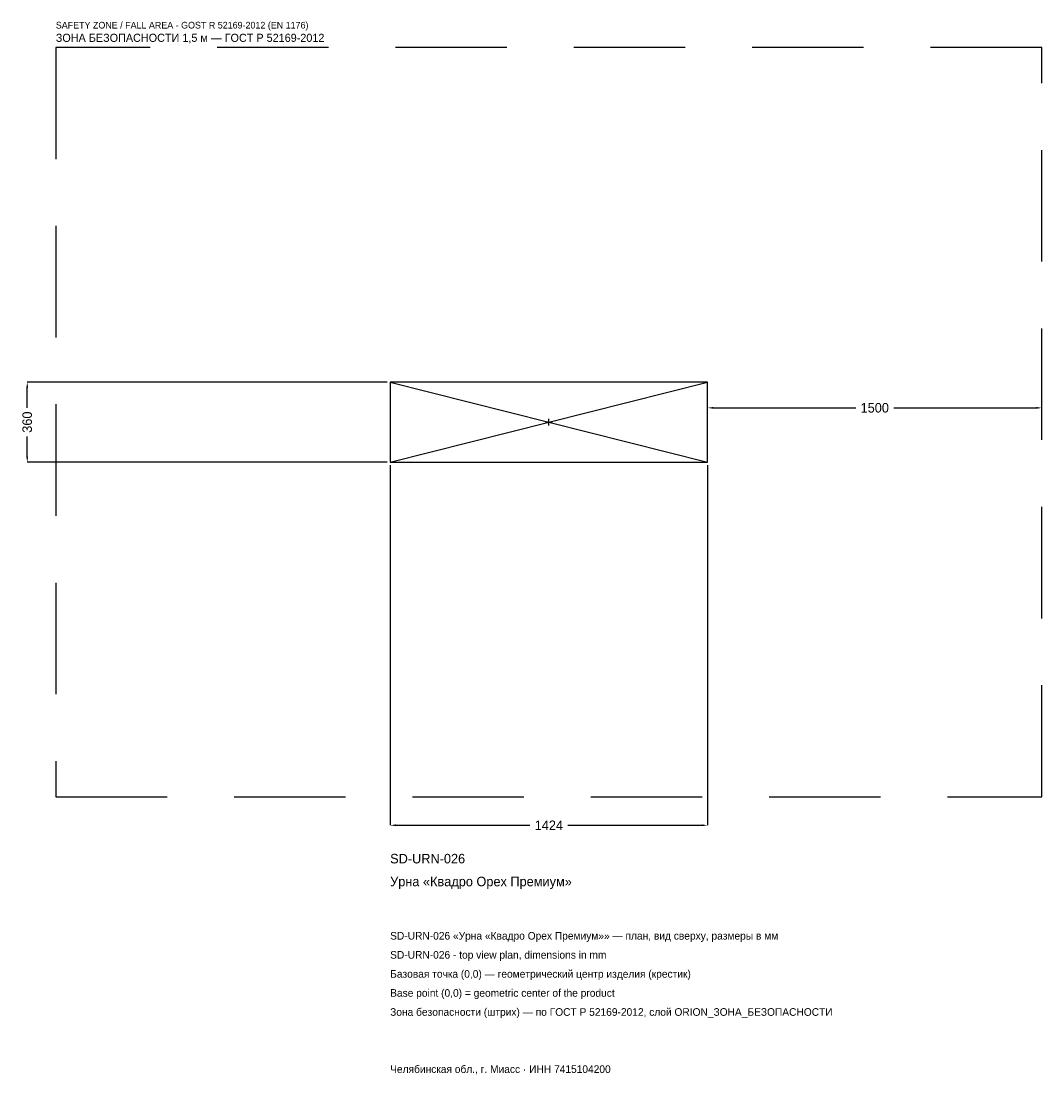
# Model space of a CAD drawing. Header units: metres. Extents: x -2368 to 2212, y -2928 to 1799.
import ezdxf

# ---------------------------------------------------------------- set-up
doc = ezdxf.new("R2010")
doc.units = ezdxf.units.M
doc.linetypes.add('DASHED', pattern=[800, 500, -300])
for name, color, linetype in [('ORION_ДАННЫЕ', 3, 'Continuous'), ('ORION_ЗОНА_БЕЗОПАСНОСТИ', 1, 'Continuous'), ('ORION_КОНТУР', 7, 'Continuous'), ('ORION_РАЗМЕРЫ', 8, 'Continuous')]:
    doc.layers.add(name, color=color, linetype=linetype)
doc.dimstyles.new('ORION', dxfattribs={"dimtxt": 42.72, "dimasz": 25.632, "dimexe": 1.25, "dimexo": 12.816, "dimtad": 1, "dimdec": 0, "dimcen": 2.5, "dimazin": 3, "dimtfac": 1, "dimtmove": 0, "dimatfit": 3, "dimarcsym": 0})

# ---------------------------------------------------------------- blocks, each defined once
blk = doc.blocks.new('_CLOSEDFILLED')
at = {"color": 0, "linetype": 'BYBLOCK'}
blk.add_solid([(-1, 0.16), (0, 0), (-1, -0.16)], dxfattribs=at)
blk = doc.blocks.new('*D1')
for p, q in [((-712, -192.816), (-712, -1808.16)), ((712, -192.816), (712, -1808.16)), ((-686.368, -1808.16), (-85.44, -1808.16)), ((85.44, -1808.16), (686.368, -1808.16))]:
    blk.add_line(p, q)
at = {"layer": 'Defpoints'}
for p in [(-712, -180), (712, -180), (-712, -1808.16)]:
    blk.add_point(p, dxfattribs=at)
at = {"layer": 'ORION_РАЗМЕРЫ', "xscale": 25.631999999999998, "yscale": 25.631999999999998, "rotation": 180}
blk.add_blockref('_CLOSEDFILLED', (-712, -1808.16), dxfattribs=at)
at = {"layer": 'ORION_РАЗМЕРЫ', "xscale": 25.631999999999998, "yscale": 25.631999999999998}
blk.add_blockref('_CLOSEDFILLED', (712, -1808.16), dxfattribs=at)
at = {"layer": 'ORION_РАЗМЕРЫ', "insert": (0, -1808.16), "char_height": 42.72, "attachment_point": 5}
blk.add_mtext('1424', dxfattribs=at)
blk = doc.blocks.new('*D2')
for p, q in [((-724.816, 180), (-2340.16, 180)), ((-2340.16, 64.08), (-2340.16, 154.368)), ((-2340.16, -154.368), (-2340.16, -64.08)), ((-724.816, -180), (-2340.16, -180))]:
    blk.add_line(p, q)
at = {"layer": 'Defpoints'}
for p in [(-712, 180), (-2340.16, -180), (-712, -180)]:
    blk.add_point(p, dxfattribs=at)
at = {"layer": 'ORION_РАЗМЕРЫ', "xscale": 25.631999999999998, "yscale": 25.631999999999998}
for p, rotation in [((-2340.16, 180), 90), ((-2340.16, -180), 270)]:
    blk.add_blockref('_CLOSEDFILLED', p, dxfattribs=dict(at, rotation=rotation))
at = {"layer": 'ORION_РАЗМЕРЫ', "insert": (-2340.16, 0), "char_height": 42.72, "attachment_point": 5, "rotation": 90}
blk.add_mtext('360', dxfattribs=at)
blk = doc.blocks.new('*D3')
for p, q in [((712, 12.816), (712, 64.08)), ((737.632, 64.08), (1376.56, 64.08)), ((1547.44, 64.08), (2186.368, 64.08)), ((2212, 12.816), (2212, 64.08))]:
    blk.add_line(p, q)
at = {"layer": 'Defpoints'}
for p in [(712, 64.08), (712, 0), (2212, 0)]:
    blk.add_point(p, dxfattribs=at)
at = {"layer": 'ORION_РАЗМЕРЫ', "xscale": 25.631999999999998, "yscale": 25.631999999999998, "rotation": 180}
blk.add_blockref('_CLOSEDFILLED', (712, 64.08), dxfattribs=at)
at = {"layer": 'ORION_РАЗМЕРЫ', "xscale": 25.631999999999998, "yscale": 25.631999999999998}
blk.add_blockref('_CLOSEDFILLED', (2212, 64.08), dxfattribs=at)
at = {"layer": 'ORION_РАЗМЕРЫ', "insert": (1462, 64.08), "char_height": 42.72, "attachment_point": 5}
blk.add_mtext('1500', dxfattribs=at)
blk = doc.blocks.new('ОРИОН SD-URN-026 Урна Квадро Орех Премиум')
at = {"layer": 'ORION_ЗОНА_БЕЗОПАСНОСТИ', "linetype": 'DASHED'}
blk.add_lwpolyline([(-2212, -1680), (2212, -1680), (2212, 1680), (-2212, 1680)], close=True, dxfattribs=at)
at = {"layer": 'ORION_КОНТУР'}
for p, q in [((-712, -180), (712, 180)), ((-712, 180), (712, -180))]:
    blk.add_line(p, q, dxfattribs=at)
blk.add_lwpolyline([(-712, -180), (712, -180), (712, 180), (-712, 180)], close=True, dxfattribs=at)
at = {"layer": 'ORION_РАЗМЕРЫ'}
for p, q in [((-14.4, 0), (14.4, 0)), ((0, -14.4), (0, 14.4))]:
    blk.add_line(p, q, dxfattribs=at)
at = {"layer": 'ORION_ДАННЫЕ'}
for tag, p in [('АРТИКУЛ', (-712, -1979.04)), ('НАИМЕНОВАНИЕ', (-712, -2081.568))]:
    blk.add_attdef(tag, p, '', height=42.72, dxfattribs=at)
at = {"layer": 'ORION_ДАННЫЕ', "flags": 1}
for tag, p in [('ПРОИЗВОДИТЕЛЬ', (-712, -2184.096)), ('ТЕЛЕФОН', (-712, -2286.624)), ('САЙТ', (-712, -2491.68)), ('АДРЕС', (-712, -2594.208)), ('РЕКВИЗИТЫ', (-712, -2696.736)), ('ГАБАРИТЫ', (-712, -2799.264)), ('ЗОНА_БЕЗОПАСНОСТИ', (-712, -2901.792))]:
    blk.add_attdef(tag, p, '', height=42.72, dxfattribs=at)
at = {"layer": 'ORION_ЗОНА_БЕЗОПАСНОСТИ', "color": 1}
for s, height, p in [('SAFETY ZONE / FALL AREA - GOST R 52169-2012 (EN 1176)', 29.904, (-2212, 1765.44)), ('ЗОНА БЕЗОПАСНОСТИ 1,5 м — ГОСТ Р 52169-2012', 36.312, (-2212, 1705.632))]:
    blk.add_text(s, height=height, dxfattribs=at).set_placement(p)
at = {"layer": 'ORION_РАЗМЕРЫ'}
dim = blk.add_linear_dim(base=(-2340.16, -180), p1=(-712, -180), p2=(-712, 180), angle=90, dimstyle='ORION', dxfattribs=at)
dim.commit()
dim.dimension.update_dxf_attribs({"geometry": '*D2', "text_midpoint": (-2340.16, 0)})
for base, p1, p2, picture, middle in [((712, 64.08), (712, 0), (2212, 0), '*D3', (1462, 64.08)), ((-712, -1808.16), (-712, -180), (712, -180), '*D1', (0, -1808.16))]:
    dim = blk.add_linear_dim(base=base, p1=p1, p2=p2, dimstyle='ORION', dxfattribs=at)
    dim.commit()
    dim.dimension.update_dxf_attribs({"geometry": picture, "text_midpoint": middle})

msp = doc.modelspace()

# ---------------------------------------------------------------- block references
msp.add_blockref('ОРИОН SD-URN-026 Урна Квадро Орех Премиум', (0, 0)).add_auto_attribs({'АРТИКУЛ': 'SD-URN-026', 'НАИМЕНОВАНИЕ': 'Урна «Квадро Орех Премиум»'})

# ---------------------------------------------------------------- texts
at = {"layer": 'ORION_ДАННЫЕ', "color": 3}
for s, p in [('SD-URN-026 «Урна «Квадро Орех Премиум»» — план, вид сверху, размеры в мм', (-712, -2320.8)), ('SD-URN-026 - top view plan, dimensions in mm', (-712, -2406.24)), ('Челябинская обл., г. Миасс · ИНН 7415104200', (-712, -2918.88))]:
    msp.add_text(s, height=34.176, dxfattribs=at).set_placement(p)
at = {"layer": 'ORION_ДАННЫЕ', "color": 7}
for s, p in [('Базовая точка (0,0) — геометрический центр изделия (крестик)', (-712, -2491.68)), ('Base point (0,0) = geometric center of the product', (-712, -2577.12))]:
    msp.add_text(s, height=34.176, dxfattribs=at).set_placement(p)
at = {"layer": 'ORION_ДАННЫЕ', "color": 1}
msp.add_text('Зона безопасности (штрих) — по ГОСТ Р 52169-2012, слой ORION_ЗОНА_БЕЗОПАСНОСТИ', height=34.176, dxfattribs=at).set_placement((-712, -2662.56))

doc.saveas('drawing.dxf')
